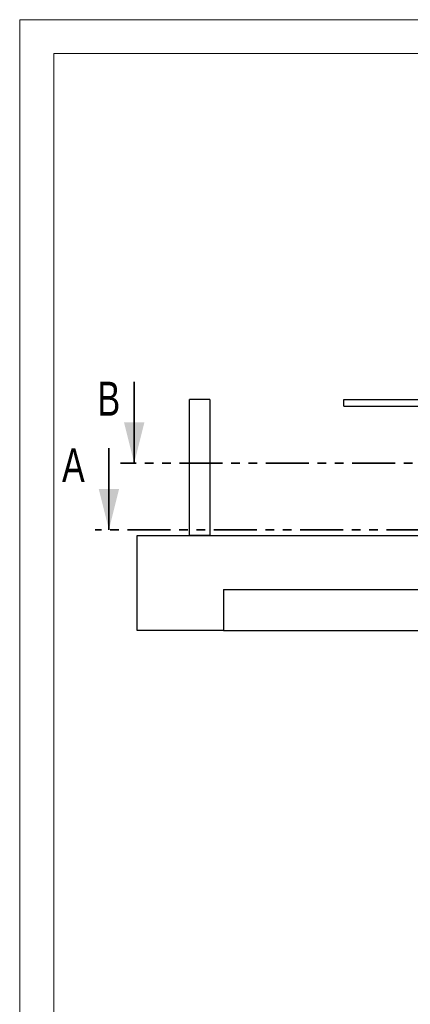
# Model space of a CAD drawing. Header units: millimetres. Extents: x 0 to 841, y 0 to 594.
# Tile 16 of 111: x 0 to 57, y 449 to 594. Entities that reach past the tile are written whole.
import ezdxf

# ---------------------------------------------------------------- set-up
doc = ezdxf.new("R2010")
doc.units = ezdxf.units.MM
doc.linetypes.add('PHANTOM', pattern=[12.7, 6.35, -1.27, 1.27, -1.27, 1.27, -1.27])
doc.layers.add('TRAIT-FORT', color=4, linetype='Continuous', lineweight=25)
doc.styles.add('SLDTEXTSTYLE0', font='TXT', dxfattribs={"width": 0.75})

msp = doc.modelspace()

# ---------------------------------------------------------------- linework, layer by layer
at = {"color": 7, "linetype": 'Continuous', "lineweight": 18}
for p, q in [((841, 594), (0, 594)), ((0, 594), (0, 0)), ((5, 589), (5, 5)), ((836, 589), (5, 589))]:
    msp.add_line(p, q, dxfattribs=at)
at = {"color": 7, "linetype": 'Continuous', "lineweight": 35}
for p, q in [((16.841, 540.69), (16.841, 528.69)), ((13.121, 530.903), (13.121, 518.903))]:
    msp.add_line(p, q, dxfattribs=at)
at = {"color": 7, "linetype": 'PHANTOM', "lineweight": 35}
for p, q in [((271.132, 528.69), (14.841, 528.69)), ((276.184, 518.903), (11.121, 518.903))]:
    msp.add_line(p, q, dxfattribs=at)
at = {"color": 7, "linetype": 'Continuous', "lineweight": 35}
for points in [[(16.841, 528.69), (18.341, 534.69), (15.341, 534.69)], [(13.121, 518.903), (14.621, 524.903), (11.621, 524.903)]]:
    msp.add_solid(points, dxfattribs=at)
at = {"layer": 'TRAIT-FORT', "color": 4, "linetype": 'Continuous', "lineweight": 25}
for p, q in [((24.964, 518.071), (24.964, 538.071)), ((27.964, 538.071), (24.964, 538.071)), ((27.964, 538.071), (27.964, 518.071)), ((47.686, 537.071), (47.686, 538.071)), ((47.686, 538.071), (59.686, 538.071)), ((47.686, 537.071), (59.686, 537.071)), ((17.275, 518.071), (268.275, 518.071)), ((17.275, 504.071), (17.275, 518.071)), ((27.964, 518.071), (24.964, 518.071)), ((29.984, 510.071), (137.984, 510.071)), ((29.984, 510.071), (29.984, 504.071)), ((29.984, 504.071), (17.275, 504.071)), ((29.984, 504.071), (137.984, 504.071))]:
    msp.add_line(p, q, dxfattribs=at)

# ---------------------------------------------------------------- texts
at = {"color": 7, "linetype": 'Continuous', "char_height": 5, "attachment_point": 1, "style": 'SLDTEXTSTYLE0'}
for s, insert in [('B', (11.434, 540.69)), ('A', (6.221, 530.903))]:
    msp.add_mtext(s, dxfattribs=dict(at, insert=insert))

doc.saveas('drawing.dxf')
